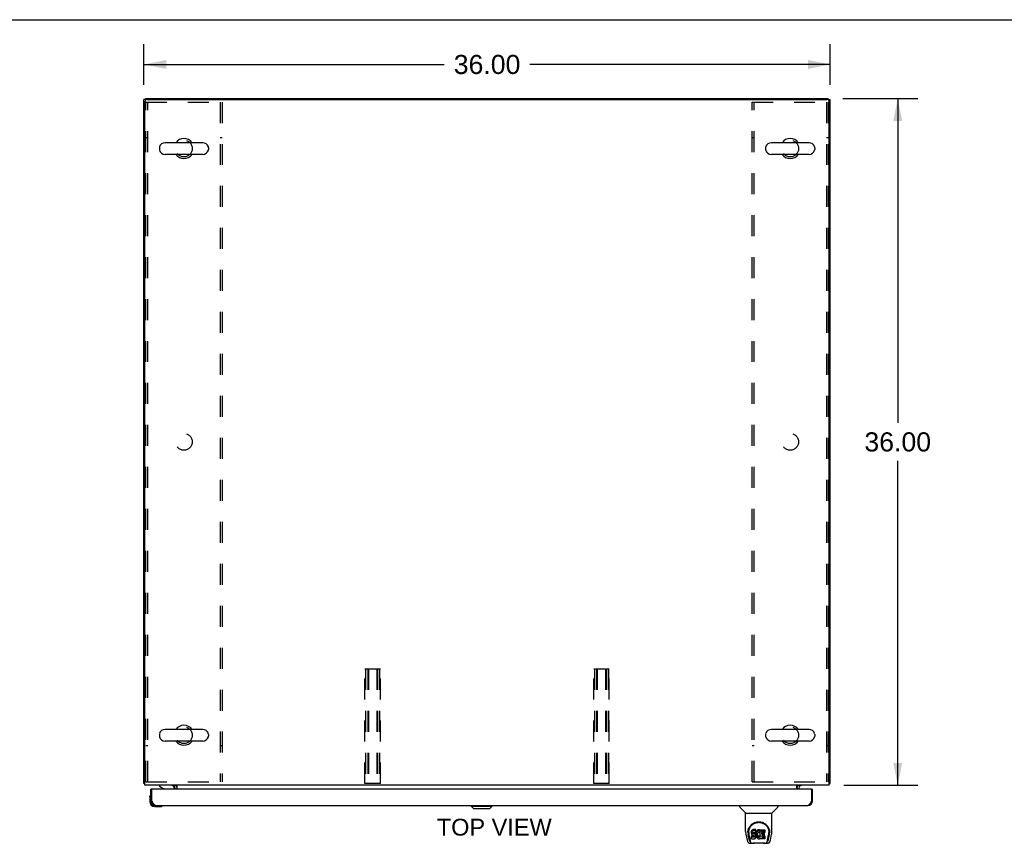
# Model space of a CAD drawing. Header units: inches. Extents: x 0 to 200, y 0 to 129.
# Tile 11 of 17: x 52 to 103, y 86 to 129. Entities that reach past the tile are written whole.
import ezdxf

# ---------------------------------------------------------------- set-up
doc = ezdxf.new("R2010")
doc.units = ezdxf.units.IN
doc.header["$LTSCALE"] = 11
doc.header["$MEASUREMENT"] = 0
doc.linetypes.add('HIDDEN', pattern=[0.2, 0.1, -0.1])
doc.layers.get('0').update_dxf_attribs({"linetype": 'CONTINUOUS'})
for name, color, linetype in [('02___PRT_ALL_AXES', 7, 'CONTINUOUS'), ('3PC_BODY', 7, 'CONTINUOUS'), ('DEFAULT_2', 8, 'HIDDEN'), ('DIMENSIONS', 7, 'CONTINUOUS')]:
    doc.layers.add(name, color=color, linetype=linetype)
doc.styles.get("Standard").update_dxf_attribs({"font": 'arial.ttf'})
doc.dimstyles.new('DIMSTYLE_2', dxfattribs={"dimtxt": 1, "dimasz": 1.176471, "dimexe": 0.09, "dimexo": 0.07, "dimgap": 0.0425, "dimtad": 0, "dimtih": 1, "dimtoh": 1, "dimzin": 4, "dimdsep": 46, "dimtxsty": 'Standard', "dimblk": '_FILLED', "dimblk1": '_FILLED', "dimblk2": '_FILLED', "dimcen": 0.09, "dimazin": 1, "dimtfac": 1, "dimtdec": 3, "dimtofl": 0, "dimtmove": 0, "dimatfit": 3, "dimldrblk": '_FILLED', "dimfxl": 1, "dimtolj": 1, "dimtzin": 4, "dimarcsym": 0})

# ---------------------------------------------------------------- blocks, each defined once
blk = doc.blocks.new('_FILLED')
at = {"color": 0, "linetype": 'ByBlock'}
blk.add_solid([(0, 0), (-1, 0.2), (-1, -0.2)], dxfattribs=at)
blk = doc.blocks.new('*D9')
at = {"layer": '3PC_BODY', "color": 2, "linetype": 'Continuous'}
for p, q in [((58.146, 125.994), (58.146, 128.126)), ((94.146, 125.994), (94.146, 128.126)), ((58.146, 127.067), (73.898, 127.067)), ((94.146, 127.067), (78.393, 127.067))]:
    blk.add_line(p, q, dxfattribs=at)
at = {"layer": '3PC_BODY', "color": 2, "linetype": 'Continuous', "xscale": 1.1764705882, "yscale": 1.1764705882, "zscale": 1.1764705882, "rotation": 180}
blk.add_blockref('_FILLED', (58.146, 127.067), dxfattribs=at)
at = {"layer": '3PC_BODY', "color": 2, "linetype": 'Continuous', "xscale": 1.1764705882, "yscale": 1.1764705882, "zscale": 1.1764705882}
blk.add_blockref('_FILLED', (94.146, 127.067), dxfattribs=at)
at = {"layer": '3PC_BODY', "color": 2, "linetype": 'Continuous', "insert": (76.146, 127.567), "char_height": 1, "width": 3.49442, "attachment_point": 2, "line_spacing_factor": 0.9}
blk.add_mtext('36.00', dxfattribs=at)
blk = doc.blocks.new('*D10')
at = {"layer": '3PC_BODY', "color": 2, "linetype": 'Continuous'}
for p, q in [((94.803, 125.285), (98.741, 125.285)), ((97.682, 125.285), (97.682, 108.285)), ((97.682, 89.285), (97.682, 106.285)), ((94.857, 89.285), (98.741, 89.285))]:
    blk.add_line(p, q, dxfattribs=at)
at = {"layer": '3PC_BODY', "color": 2, "linetype": 'Continuous', "xscale": 1.1764705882, "yscale": 1.1764705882, "zscale": 1.1764705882}
for p, rotation in [((97.682, 125.285), 90), ((97.682, 89.285), 270)]:
    blk.add_blockref('_FILLED', p, dxfattribs=dict(at, rotation=rotation))
at = {"layer": '3PC_BODY', "color": 2, "linetype": 'Continuous', "insert": (97.682, 107.785), "char_height": 1, "width": 3.49442, "attachment_point": 2, "line_spacing_factor": 0.9}
blk.add_mtext('36.00', dxfattribs=at)

msp = doc.modelspace()

# ---------------------------------------------------------------- linework, layer by layer
at = {"color": 7, "linetype": 'Continuous'}
for p, q in [((0, 129.412), (200, 129.412)), ((58.25, 125.233), (58.146, 125.233)), ((58.25, 125.209), (58.25, 125.285)), ((94.042, 125.209), (94.042, 125.285)), ((94.042, 125.233), (94.146, 125.233)), ((61.237, 122.966), (59.262, 122.966)), ((93.029, 122.966), (91.054, 122.966)), ((58.962, 122.703), (58.962, 122.616)), ((61.537, 122.703), (61.537, 122.616)), ((90.754, 122.703), (90.754, 122.616)), ((93.329, 122.703), (93.329, 122.616)), ((61.237, 122.354), (59.262, 122.354)), ((93.029, 122.354), (91.054, 122.354)), ((58.962, 91.953), (58.962, 91.866)), ((61.237, 92.216), (59.262, 92.216)), ((61.537, 91.953), (61.537, 91.866)), ((90.754, 91.953), (90.754, 91.866)), ((93.029, 92.216), (91.054, 92.216)), ((93.329, 91.953), (93.329, 91.866)), ((61.237, 91.604), (59.262, 91.604)), ((93.029, 91.604), (91.054, 91.604)), ((58.198, 89.389), (58.146, 89.389)), ((94.094, 89.389), (94.146, 89.389)), ((58.507, 88.822), (58.507, 88.821)), ((58.583, 89.081), (58.521, 89.081)), ((58.963, 89.285), (58.963, 89.246)), ((58.963, 89.246), (59.201, 89.108)), ((59.75, 89.081), (59.75, 89.128)), ((59.787, 89.284), (59.753, 89.249)), ((92.504, 89.284), (92.538, 89.249)), ((92.542, 89.245), (92.542, 89.245)), ((93.146, 89.081), (93.208, 89.081)), ((58.461, 88.686), (58.464, 88.724)), ((58.461, 88.686), (58.461, 88.43)), ((58.521, 88.473), (58.521, 88.43)), ((58.521, 88.473), (58.563, 88.473)), ((93.208, 88.473), (93.166, 88.473)), ((58.724, 88.227), (58.767, 88.227)), ((58.724, 88.167), (58.98, 88.167)), ((59.018, 88.17), (58.98, 88.167)), ((59.109, 88.212), (59.113, 88.213)), ((59.113, 88.213), (59.114, 88.213)), ((75.313, 88.187), (75.313, 88.227)), ((75.313, 88.187), (76.416, 88.187)), ((75.431, 88.069), (75.313, 88.187)), ((75.314, 88.187), (75.314, 88.227)), ((75.432, 88.069), (75.314, 88.187)), ((75.431, 88.069), (76.298, 88.069)), ((76.298, 88.069), (76.416, 88.187)), ((76.416, 88.187), (76.416, 88.227)), ((89.392, 88.227), (89.392, 88.164)), ((89.701, 87.839), (89.403, 88.136)), ((89.707, 87.833), (91.085, 87.833)), ((89.707, 86.861), (89.707, 87.833)), ((91.085, 86.862), (91.085, 87.833)), ((91.09, 87.839), (91.388, 88.136)), ((91.4, 88.227), (91.4, 88.164)), ((89.832, 86.892), (89.831, 86.829)), ((89.869, 86.819), (89.869, 86.796)), ((90.011, 86.865), (90.01, 86.841)), ((90.01, 86.774), (90.01, 86.841)), ((90.011, 86.798), (90.01, 86.774)), ((90.01, 86.774), (90.01, 86.75)), ((90.01, 86.75), (90.014, 86.727)), ((90.016, 86.888), (90.011, 86.865)), ((90.011, 86.798), (90.011, 86.865)), ((90.016, 86.821), (90.011, 86.798)), ((90.026, 86.91), (90.016, 86.888)), ((90.016, 86.821), (90.016, 86.888)), ((90.026, 86.844), (90.016, 86.821)), ((90.039, 86.93), (90.026, 86.91)), ((90.026, 86.844), (90.026, 86.91)), ((90.039, 86.863), (90.026, 86.844)), ((90.048, 86.938), (90.039, 86.93)), ((90.039, 86.863), (90.039, 86.93)), ((90.048, 86.871), (90.039, 86.863)), ((90.058, 86.945), (90.048, 86.938)), ((90.048, 86.871), (90.048, 86.938)), ((90.058, 86.878), (90.048, 86.871)), ((90.079, 86.954), (90.058, 86.945)), ((90.058, 86.878), (90.058, 86.945)), ((90.079, 86.888), (90.058, 86.878)), ((90.103, 86.962), (90.079, 86.954)), ((90.079, 86.888), (90.079, 86.954)), ((90.103, 86.895), (90.079, 86.888)), ((90.081, 86.777), (90.083, 86.792)), ((90.081, 86.755), (90.081, 86.777)), ((90.081, 86.762), (90.081, 86.777)), ((90.081, 86.755), (90.081, 86.762)), ((90.084, 86.748), (90.081, 86.755)), ((90.083, 86.792), (90.086, 86.799)), ((90.084, 86.748), (90.084, 86.792)), ((90.088, 86.742), (90.084, 86.748)), ((90.086, 86.799), (90.092, 86.804)), ((90.088, 86.742), (90.088, 86.801)), ((90.092, 86.804), (90.107, 86.808)), ((90.109, 86.8), (90.094, 86.804)), ((90.094, 86.804), (90.094, 86.804)), ((90.094, 86.737), (90.094, 86.804)), ((90.242, 86.962), (90.103, 86.962)), ((90.103, 86.895), (90.103, 86.962)), ((90.242, 86.895), (90.103, 86.895)), ((90.107, 86.808), (90.121, 86.81)), ((90.133, 86.801), (90.109, 86.8)), ((90.109, 86.733), (90.109, 86.8)), ((90.121, 86.81), (90.234, 86.81)), ((90.157, 86.8), (90.133, 86.801)), ((90.133, 86.734), (90.133, 86.801)), ((90.18, 86.795), (90.157, 86.8)), ((90.157, 86.733), (90.157, 86.8)), ((90.191, 86.79), (90.18, 86.795)), ((90.18, 86.728), (90.18, 86.795)), ((90.201, 86.783), (90.191, 86.79)), ((90.191, 86.723), (90.191, 86.79)), ((90.218, 86.766), (90.201, 86.783)), ((90.201, 86.716), (90.201, 86.783)), ((90.231, 86.746), (90.218, 86.766)), ((90.218, 86.699), (90.218, 86.766)), ((90.234, 86.81), (90.24, 86.81)), ((90.24, 86.81), (90.242, 86.815)), ((90.244, 86.919), (90.242, 86.962)), ((90.242, 86.895), (90.242, 86.962)), ((90.244, 86.852), (90.242, 86.895)), ((90.242, 86.815), (90.243, 86.828)), ((90.246, 86.798), (90.242, 86.753)), ((90.242, 86.686), (90.242, 86.753)), ((90.243, 86.828), (90.244, 86.852)), ((90.244, 86.852), (90.244, 86.919)), ((90.25, 86.82), (90.246, 86.798)), ((90.246, 86.731), (90.246, 86.798)), ((90.25, 86.753), (90.246, 86.731)), ((90.257, 86.841), (90.25, 86.82)), ((90.25, 86.753), (90.25, 86.82)), ((90.257, 86.774), (90.25, 86.753)), ((90.265, 86.862), (90.257, 86.841)), ((90.257, 86.774), (90.257, 86.841)), ((90.265, 86.795), (90.257, 86.774)), ((90.276, 86.881), (90.265, 86.862)), ((90.265, 86.795), (90.265, 86.862)), ((90.276, 86.814), (90.265, 86.795)), ((90.289, 86.899), (90.276, 86.881)), ((90.276, 86.814), (90.276, 86.881)), ((90.289, 86.833), (90.276, 86.814)), ((90.303, 86.916), (90.289, 86.899)), ((90.289, 86.833), (90.289, 86.899)), ((90.303, 86.849), (90.289, 86.833)), ((90.32, 86.931), (90.303, 86.916)), ((90.303, 86.849), (90.303, 86.916)), ((90.32, 86.865), (90.303, 86.849)), ((90.325, 86.753), (90.319, 86.742)), ((90.338, 86.944), (90.32, 86.931)), ((90.32, 86.865), (90.32, 86.931)), ((90.338, 86.878), (90.32, 86.865)), ((90.339, 86.777), (90.325, 86.753)), ((90.358, 86.953), (90.338, 86.944)), ((90.338, 86.878), (90.338, 86.944)), ((90.358, 86.886), (90.338, 86.878)), ((90.347, 86.787), (90.339, 86.777)), ((90.358, 86.794), (90.347, 86.787)), ((90.38, 86.958), (90.358, 86.953)), ((90.358, 86.886), (90.358, 86.953)), ((90.38, 86.891), (90.358, 86.886)), ((90.383, 86.805), (90.358, 86.794)), ((90.402, 86.96), (90.38, 86.958)), ((90.38, 86.891), (90.38, 86.958)), ((90.402, 86.893), (90.38, 86.891)), ((90.396, 86.808), (90.383, 86.805)), ((90.409, 86.808), (90.396, 86.808)), ((90.402, 86.96), (90.425, 86.96)), ((90.402, 86.893), (90.402, 86.96)), ((90.425, 86.893), (90.402, 86.893)), ((90.422, 86.805), (90.409, 86.808)), ((90.434, 86.8), (90.422, 86.805)), ((90.436, 86.958), (90.425, 86.96)), ((90.425, 86.893), (90.425, 86.96)), ((90.436, 86.891), (90.425, 86.893)), ((90.447, 86.955), (90.436, 86.958)), ((90.436, 86.891), (90.436, 86.958)), ((90.447, 86.888), (90.436, 86.891)), ((90.467, 86.871), (90.44, 86.803)), ((90.465, 86.943), (90.447, 86.955)), ((90.447, 86.888), (90.447, 86.955)), ((90.465, 86.876), (90.447, 86.888)), ((90.465, 86.943), (90.465, 86.876)), ((90.467, 86.939), (90.467, 86.872)), ((90.475, 86.96), (90.712, 86.96)), ((90.475, 86.568), (90.475, 86.96)), ((90.475, 86.893), (90.712, 86.893)), ((90.546, 86.805), (90.546, 86.738)), ((90.712, 86.81), (90.55, 86.81)), ((90.55, 86.8), (90.681, 86.8)), ((90.686, 86.795), (90.686, 86.656)), ((90.717, 86.955), (90.717, 86.814)), ((90.959, 86.892), (90.96, 86.829)), ((90.966, 86.819), (90.966, 86.819)), ((90.967, 86.806), (90.967, 86.806)), ((89.722, 86.718), (89.787, 86.413)), ((89.894, 86.441), (89.841, 86.711)), ((89.878, 86.698), (89.935, 86.405)), ((89.911, 86.258), (90.112, 86.258)), ((89.953, 86.337), (89.945, 86.337)), ((89.951, 86.341), (89.955, 86.331)), ((89.955, 86.331), (89.955, 86.331)), ((89.997, 86.258), (89.991, 86.258)), ((89.997, 86.258), (89.996, 86.258)), ((90.012, 86.488), (90.012, 86.63)), ((90.014, 86.727), (90.023, 86.704)), ((90.076, 86.635), (90.017, 86.634)), ((90.017, 86.568), (90.017, 86.634)), ((90.076, 86.568), (90.017, 86.568)), ((90.017, 86.483), (90.161, 86.483)), ((90.023, 86.704), (90.035, 86.684)), ((90.035, 86.684), (90.052, 86.667)), ((90.052, 86.667), (90.072, 86.654)), ((90.072, 86.654), (90.083, 86.65)), ((90.137, 86.635), (90.076, 86.635)), ((90.076, 86.568), (90.076, 86.635)), ((90.137, 86.568), (90.076, 86.568)), ((90.083, 86.65), (90.094, 86.648)), ((90.094, 86.737), (90.088, 86.742)), ((90.109, 86.733), (90.094, 86.737)), ((90.094, 86.648), (90.142, 86.647)), ((90.689, 86.246), (90.102, 86.246)), ((90.133, 86.734), (90.109, 86.733)), ((90.157, 86.733), (90.133, 86.734)), ((90.152, 86.636), (90.137, 86.635)), ((90.137, 86.568), (90.137, 86.635)), ((90.152, 86.57), (90.137, 86.568)), ((90.142, 86.647), (90.149, 86.646)), ((90.149, 86.646), (90.156, 86.644)), ((90.158, 86.64), (90.152, 86.636)), ((90.152, 86.57), (90.152, 86.636)), ((90.158, 86.573), (90.152, 86.57)), ((90.156, 86.644), (90.162, 86.639)), ((90.18, 86.728), (90.157, 86.733)), ((90.16, 86.641), (90.158, 86.64)), ((90.158, 86.573), (90.158, 86.64)), ((90.164, 86.578), (90.158, 86.573)), ((90.161, 86.483), (90.173, 86.485)), ((90.162, 86.639), (90.167, 86.634)), ((90.164, 86.578), (90.164, 86.638)), ((90.173, 86.59), (90.164, 86.578)), ((90.167, 86.634), (90.174, 86.62)), ((90.173, 86.59), (90.173, 86.622)), ((90.176, 86.597), (90.173, 86.59)), ((90.173, 86.485), (90.184, 86.489)), ((90.174, 86.62), (90.176, 86.605)), ((90.176, 86.597), (90.176, 86.61)), ((90.176, 86.605), (90.176, 86.597)), ((90.191, 86.723), (90.18, 86.728)), ((90.184, 86.489), (90.204, 86.503)), ((90.201, 86.716), (90.191, 86.723)), ((90.218, 86.699), (90.201, 86.716)), ((90.204, 86.503), (90.221, 86.52)), ((90.231, 86.679), (90.218, 86.699)), ((90.221, 86.52), (90.228, 86.53)), ((90.228, 86.53), (90.233, 86.54)), ((90.241, 86.724), (90.231, 86.746)), ((90.231, 86.679), (90.231, 86.746)), ((90.241, 86.657), (90.231, 86.679)), ((90.233, 86.54), (90.242, 86.563)), ((90.242, 86.72), (90.241, 86.724)), ((90.241, 86.657), (90.241, 86.724)), ((90.247, 86.634), (90.241, 86.657)), ((90.246, 86.731), (90.242, 86.686)), ((90.242, 86.686), (90.243, 86.664)), ((90.242, 86.563), (90.248, 86.586)), ((90.243, 86.664), (90.246, 86.642)), ((90.246, 86.642), (90.25, 86.62)), ((90.249, 86.61), (90.247, 86.634)), ((90.248, 86.586), (90.249, 86.61)), ((90.249, 86.61), (90.249, 86.625)), ((90.25, 86.62), (90.257, 86.599)), ((90.257, 86.599), (90.279, 86.56)), ((90.279, 86.56), (90.291, 86.542)), ((90.291, 86.542), (90.306, 86.525)), ((90.306, 86.525), (90.322, 86.51)), ((90.312, 86.702), (90.311, 86.675)), ((90.311, 86.675), (90.312, 86.662)), ((90.315, 86.729), (90.312, 86.702)), ((90.312, 86.662), (90.312, 86.702)), ((90.312, 86.662), (90.316, 86.649)), ((90.314, 86.722), (90.316, 86.716)), ((90.319, 86.742), (90.315, 86.729)), ((90.316, 86.716), (90.326, 86.691)), ((90.316, 86.649), (90.316, 86.716)), ((90.316, 86.649), (90.326, 86.624)), ((90.322, 86.51), (90.34, 86.496)), ((90.326, 86.691), (90.339, 86.668)), ((90.326, 86.624), (90.326, 86.691)), ((90.326, 86.624), (90.339, 86.601)), ((90.339, 86.668), (90.348, 86.658)), ((90.339, 86.601), (90.339, 86.668)), ((90.339, 86.601), (90.348, 86.591)), ((90.34, 86.496), (90.35, 86.491)), ((90.348, 86.658), (90.358, 86.649)), ((90.348, 86.591), (90.348, 86.658)), ((90.348, 86.591), (90.358, 86.582)), ((90.35, 86.491), (90.36, 86.487)), ((90.358, 86.649), (90.369, 86.642)), ((90.358, 86.582), (90.358, 86.649)), ((90.358, 86.582), (90.369, 86.575)), ((90.36, 86.487), (90.382, 86.482)), ((90.369, 86.642), (90.381, 86.637)), ((90.369, 86.575), (90.369, 86.642)), ((90.369, 86.575), (90.381, 86.57)), ((90.381, 86.637), (90.395, 86.635)), ((90.381, 86.57), (90.381, 86.637)), ((90.381, 86.57), (90.395, 86.568)), ((90.382, 86.482), (90.404, 86.479)), ((90.395, 86.635), (90.408, 86.634)), ((90.395, 86.568), (90.395, 86.635)), ((90.395, 86.568), (90.408, 86.567)), ((90.404, 86.479), (90.426, 86.482)), ((90.408, 86.634), (90.421, 86.636)), ((90.408, 86.567), (90.408, 86.634)), ((90.408, 86.567), (90.421, 86.569)), ((90.421, 86.636), (90.434, 86.64)), ((90.421, 86.569), (90.421, 86.636)), ((90.421, 86.569), (90.434, 86.573)), ((90.426, 86.482), (90.448, 86.489)), ((90.434, 86.64), (90.446, 86.646)), ((90.434, 86.573), (90.434, 86.64)), ((90.434, 86.573), (90.446, 86.579)), ((90.446, 86.646), (90.457, 86.653)), ((90.446, 86.579), (90.446, 86.646)), ((90.446, 86.579), (90.457, 86.586)), ((90.448, 86.489), (90.467, 86.501)), ((90.457, 86.653), (90.457, 86.586)), ((90.464, 86.652), (90.475, 86.635)), ((90.464, 86.585), (90.475, 86.568)), ((90.477, 86.501), (90.467, 86.501)), ((90.467, 86.501), (90.467, 86.501)), ((90.477, 86.488), (90.477, 86.501)), ((90.713, 86.483), (90.482, 86.483)), ((90.547, 86.647), (90.547, 86.569)), ((90.55, 86.733), (90.681, 86.733)), ((90.681, 86.651), (90.551, 86.651)), ((90.551, 86.631), (90.713, 86.631)), ((90.551, 86.565), (90.713, 86.565)), ((90.679, 86.258), (90.88, 86.258)), ((90.717, 86.627), (90.717, 86.488)), ((90.795, 86.258), (90.794, 86.258)), ((90.836, 86.331), (90.837, 86.331)), ((90.837, 86.331), (90.84, 86.341)), ((90.846, 86.337), (90.839, 86.337)), ((90.856, 86.405), (90.913, 86.695)), ((90.897, 86.441), (90.95, 86.711)), ((90.913, 86.695), (90.914, 86.699)), ((91.004, 86.413), (91.07, 86.718))]:
    msp.add_line(p, q, dxfattribs=at)
at = {"color": 3, "linetype": 'Continuous'}
for p, q in [((58.146, 89.389), (58.146, 125.233)), ((58.198, 89.285), (58.198, 125.108)), ((58.25, 125.285), (94.042, 125.285)), ((58.323, 125.233), (93.969, 125.233)), ((94.094, 89.285), (94.094, 125.108)), ((94.146, 89.389), (94.146, 125.233)), ((94.094, 89.285), (58.198, 89.285)), ((58.521, 88.473), (58.521, 89.081)), ((58.563, 88.473), (58.563, 89.061)), ((93.146, 89.081), (58.583, 89.081)), ((59.75, 89.245), (59.751, 89.246)), ((59.751, 89.247), (59.756, 89.253)), ((59.751, 89.246), (59.751, 89.247)), ((59.756, 89.253), (59.757, 89.255)), ((59.792, 89.081), (59.792, 89.142)), ((59.896, 89.081), (59.896, 89.285)), ((92.396, 89.081), (92.396, 89.285)), ((92.5, 89.142), (92.5, 89.081)), ((92.536, 89.253), (92.534, 89.255)), ((92.54, 89.247), (92.536, 89.253)), ((92.541, 89.246), (92.54, 89.247)), ((92.542, 89.245), (92.541, 89.246)), ((93.166, 89.061), (93.166, 88.473)), ((93.208, 88.473), (93.208, 89.081)), ((58.569, 88.461), (58.563, 88.473)), ((58.579, 88.442), (58.569, 88.461)), ((58.586, 88.43), (58.579, 88.442)), ((58.592, 88.417), (58.586, 88.43)), ((58.599, 88.405), (58.592, 88.417)), ((93.146, 88.436), (93.14, 88.424)), ((93.153, 88.448), (93.146, 88.436)), ((93.166, 88.473), (93.153, 88.448)), ((58.767, 88.227), (92.962, 88.227))]:
    msp.add_line(p, q, dxfattribs=at)
for points in [[(58.173, 89.374), (58.17, 89.375), (58.166, 89.376), (58.163, 89.377), (58.16, 89.377), (58.157, 89.378), (58.155, 89.379), (58.153, 89.38), (58.151, 89.381), (58.149, 89.382), (58.148, 89.383), (58.147, 89.385), (58.146, 89.386), (58.146, 89.387), (58.146, 89.389)], [(58.198, 89.369), (58.197, 89.369), (58.193, 89.37), (58.189, 89.371), (58.185, 89.372), (58.181, 89.373), (58.173, 89.374)], [(94.094, 89.369), (94.094, 89.369), (94.098, 89.37), (94.102, 89.371), (94.106, 89.372), (94.11, 89.373)], [(94.11, 89.373), (94.118, 89.374), (94.122, 89.375), (94.125, 89.376), (94.128, 89.377), (94.131, 89.377), (94.134, 89.378), (94.136, 89.379), (94.139, 89.38), (94.141, 89.381), (94.142, 89.382), (94.143, 89.383), (94.144, 89.385), (94.145, 89.386), (94.146, 89.387), (94.146, 89.389)], [(59.749, 89.244), (59.749, 89.244), (59.749, 89.245), (59.749, 89.245), (59.75, 89.245)], [(59.757, 89.255), (59.759, 89.257), (59.76, 89.26), (59.762, 89.262), (59.764, 89.264)], [(59.764, 89.264), (59.766, 89.266), (59.768, 89.269), (59.77, 89.271), (59.773, 89.274), (59.775, 89.276), (59.777, 89.278)], [(59.777, 89.278), (59.78, 89.28), (59.782, 89.281), (59.784, 89.283), (59.786, 89.284)], [(92.514, 89.278), (92.512, 89.28), (92.509, 89.281), (92.507, 89.283), (92.505, 89.284)], [(92.527, 89.264), (92.525, 89.266), (92.523, 89.269), (92.521, 89.271), (92.519, 89.274), (92.516, 89.276), (92.514, 89.278)], [(92.534, 89.255), (92.533, 89.257), (92.531, 89.26), (92.529, 89.262), (92.527, 89.264)], [(92.543, 89.244), (92.543, 89.244), (92.542, 89.245), (92.542, 89.245), (92.542, 89.245)], [(58.767, 88.227), (58.764, 88.227), (58.761, 88.227), (58.757, 88.227), (58.754, 88.228), (58.751, 88.229), (58.747, 88.23), (58.744, 88.231), (58.741, 88.232), (58.737, 88.233), (58.734, 88.235), (58.731, 88.236), (58.728, 88.238), (58.724, 88.24), (58.721, 88.242), (58.718, 88.244), (58.714, 88.247), (58.711, 88.249), (58.708, 88.252), (58.704, 88.255), (58.701, 88.258), (58.698, 88.261), (58.695, 88.264), (58.691, 88.267), (58.688, 88.271), (58.685, 88.274), (58.681, 88.278), (58.678, 88.282), (58.675, 88.286), (58.672, 88.29), (58.668, 88.294), (58.665, 88.299), (58.662, 88.303), (58.658, 88.308), (58.655, 88.313), (58.652, 88.317), (58.648, 88.322), (58.645, 88.327), (58.642, 88.332), (58.639, 88.338), (58.635, 88.343), (58.632, 88.348), (58.629, 88.354), (58.625, 88.359), (58.622, 88.365), (58.619, 88.37), (58.615, 88.376), (58.612, 88.382), (58.609, 88.388), (58.606, 88.393), (58.602, 88.399), (58.599, 88.405)], [(93.14, 88.424), (93.133, 88.411), (93.13, 88.405), (93.127, 88.399), (93.123, 88.393), (93.12, 88.388), (93.117, 88.382), (93.113, 88.376), (93.11, 88.37), (93.107, 88.365), (93.103, 88.359), (93.1, 88.354), (93.097, 88.348), (93.094, 88.343), (93.09, 88.338), (93.087, 88.332), (93.084, 88.327), (93.08, 88.322), (93.077, 88.317), (93.074, 88.313), (93.071, 88.308), (93.067, 88.303), (93.064, 88.299), (93.061, 88.294), (93.057, 88.29), (93.054, 88.286), (93.051, 88.282), (93.047, 88.278), (93.044, 88.274), (93.041, 88.271), (93.038, 88.267), (93.034, 88.264), (93.031, 88.261), (93.028, 88.258), (93.024, 88.255), (93.021, 88.252), (93.018, 88.249), (93.014, 88.247), (93.011, 88.244), (93.008, 88.242), (93.005, 88.24), (93.001, 88.238), (92.998, 88.236), (92.995, 88.235), (92.991, 88.233), (92.988, 88.232), (92.985, 88.231), (92.981, 88.23), (92.978, 88.229), (92.975, 88.228), (92.972, 88.227), (92.968, 88.227), (92.965, 88.227), (92.962, 88.227)]]:
    msp.add_lwpolyline(points, dxfattribs=at)
at = {"color": 7, "linetype": 'Continuous'}
for points in [[(58.507, 88.821), (58.507, 88.82), (58.507, 88.819), (58.506, 88.815)], [(59.114, 88.213), (59.115, 88.213), (59.116, 88.213)], [(89.825, 86.819), (89.827, 86.862), (89.835, 86.914), (89.847, 86.962), (89.862, 87.009), (89.88, 87.052), (89.902, 87.093), (89.926, 87.131), (89.953, 87.167), (89.983, 87.2), (90.015, 87.231), (90.049, 87.26), (90.086, 87.286), (90.125, 87.309), (90.166, 87.329), (90.209, 87.345), (90.254, 87.359), (90.3, 87.369), (90.346, 87.375), (90.394, 87.377), (90.441, 87.375), (90.488, 87.369), (90.534, 87.36), (90.579, 87.347), (90.622, 87.33), (90.663, 87.31), (90.702, 87.288), (90.739, 87.262), (90.773, 87.234), (90.805, 87.203), (90.835, 87.17), (90.863, 87.134), (90.887, 87.096), (90.909, 87.056), (90.928, 87.013), (90.943, 86.967), (90.955, 86.918), (90.963, 86.867), (90.966, 86.819)], [(89.869, 86.819), (89.869, 86.839), (89.871, 86.864), (89.873, 86.888), (89.877, 86.911), (89.882, 86.935), (89.887, 86.958), (89.894, 86.981), (89.902, 87.003), (89.91, 87.025), (89.92, 87.045), (89.93, 87.066), (89.941, 87.085), (89.953, 87.104), (89.965, 87.122), (89.977, 87.14), (89.991, 87.156), (90.004, 87.172), (90.018, 87.187), (90.033, 87.201), (90.047, 87.215), (90.062, 87.227), (90.078, 87.239), (90.093, 87.251), (90.109, 87.261), (90.124, 87.271), (90.14, 87.28), (90.156, 87.288)], [(90.156, 87.288), (90.172, 87.296), (90.188, 87.303), (90.204, 87.31), (90.22, 87.316), (90.236, 87.321), (90.252, 87.326), (90.267, 87.33), (90.283, 87.334), (90.299, 87.337), (90.315, 87.34), (90.331, 87.342), (90.347, 87.344), (90.363, 87.345), (90.379, 87.346), (90.395, 87.346), (90.411, 87.346), (90.427, 87.345), (90.443, 87.344), (90.459, 87.342), (90.475, 87.34), (90.491, 87.338), (90.507, 87.334), (90.523, 87.331), (90.538, 87.326), (90.554, 87.322), (90.57, 87.316), (90.587, 87.31), (90.603, 87.304), (90.619, 87.297)], [(90.619, 87.297), (90.634, 87.289), (90.65, 87.28), (90.666, 87.271), (90.682, 87.262), (90.697, 87.251), (90.713, 87.24), (90.728, 87.228), (90.743, 87.215), (90.758, 87.202), (90.772, 87.188), (90.787, 87.173), (90.8, 87.157), (90.814, 87.14), (90.826, 87.123), (90.839, 87.105), (90.85, 87.086), (90.861, 87.066), (90.871, 87.046), (90.881, 87.025), (90.889, 87.003), (90.897, 86.981), (90.904, 86.959), (90.91, 86.935), (90.914, 86.912), (90.918, 86.888), (90.921, 86.864), (90.922, 86.839), (90.923, 86.819)], [(89.707, 86.861), (89.707, 86.834), (89.71, 86.792), (89.716, 86.75), (89.722, 86.718)], [(89.825, 86.806), (89.825, 86.811), (89.825, 86.819)], [(89.869, 86.796), (89.869, 86.78), (89.871, 86.751), (89.874, 86.723), (89.878, 86.698)], [(90.914, 86.699), (90.914, 86.702), (90.915, 86.705), (90.915, 86.708), (90.916, 86.711), (90.916, 86.714), (90.917, 86.717), (90.917, 86.721), (90.918, 86.724), (90.918, 86.728), (90.919, 86.732), (90.919, 86.735), (90.92, 86.739), (90.92, 86.743), (90.92, 86.747), (90.921, 86.751), (90.921, 86.756), (90.921, 86.76), (90.922, 86.765), (90.922, 86.769), (90.922, 86.774), (90.922, 86.779), (90.922, 86.784), (90.923, 86.789), (90.923, 86.794), (90.923, 86.819)], [(90.966, 86.819), (90.966, 86.811), (90.967, 86.806)], [(91.07, 86.718), (91.075, 86.749), (91.081, 86.791), (91.084, 86.834), (91.085, 86.862)], [(89.787, 86.413), (89.79, 86.398), (89.796, 86.377), (89.802, 86.358), (89.808, 86.342), (89.815, 86.327), (89.822, 86.314), (89.83, 86.301), (89.84, 86.29), (89.851, 86.28), (89.863, 86.272), (89.877, 86.265), (89.892, 86.26), (89.907, 86.258), (89.911, 86.258)], [(89.935, 86.405), (89.938, 86.394), (89.941, 86.38), (89.944, 86.367), (89.947, 86.354), (89.951, 86.341)], [(89.955, 86.331), (89.96, 86.318), (89.966, 86.306), (89.973, 86.295), (89.98, 86.286), (89.987, 86.278), (89.995, 86.271), (90.004, 86.265), (90.014, 86.261), (90.024, 86.259), (90.031, 86.258)], [(90.017, 86.634), (90.016, 86.634), (90.016, 86.634), (90.015, 86.634), (90.015, 86.634), (90.014, 86.634), (90.014, 86.634), (90.014, 86.633), (90.013, 86.633), (90.013, 86.633), (90.013, 86.632), (90.012, 86.632), (90.012, 86.631), (90.012, 86.631), (90.012, 86.63)], [(90.017, 86.568), (90.016, 86.568), (90.016, 86.568), (90.015, 86.567), (90.015, 86.567), (90.014, 86.567), (90.014, 86.567), (90.014, 86.567), (90.013, 86.566), (90.013, 86.566), (90.013, 86.565), (90.012, 86.565), (90.012, 86.564), (90.012, 86.564), (90.012, 86.563)], [(90.112, 86.258), (90.133, 86.259), (90.155, 86.26), (90.178, 86.262), (90.203, 86.265), (90.229, 86.268), (90.255, 86.271), (90.283, 86.274), (90.311, 86.276), (90.34, 86.278), (90.369, 86.279), (90.398, 86.279), (90.427, 86.279), (90.456, 86.277), (90.485, 86.276), (90.513, 86.273), (90.54, 86.271), (90.566, 86.268), (90.591, 86.265), (90.615, 86.262), (90.638, 86.26), (90.659, 86.259), (90.679, 86.258)], [(90.112, 86.258), (90.134, 86.259), (90.161, 86.26), (90.188, 86.263), (90.217, 86.266), (90.245, 86.269), (90.275, 86.271), (90.304, 86.274), (90.334, 86.276), (90.365, 86.277), (90.395, 86.277), (90.426, 86.277), (90.456, 86.276), (90.486, 86.274), (90.516, 86.271), (90.545, 86.269), (90.574, 86.266), (90.603, 86.263), (90.63, 86.26), (90.657, 86.259), (90.679, 86.258)], [(90.76, 86.258), (90.768, 86.259), (90.778, 86.261), (90.787, 86.265), (90.796, 86.271), (90.804, 86.278), (90.812, 86.286), (90.818, 86.295), (90.825, 86.306), (90.831, 86.318), (90.836, 86.331)], [(90.84, 86.341), (90.844, 86.354), (90.847, 86.367), (90.851, 86.38), (90.854, 86.394), (90.856, 86.405)], [(90.88, 86.258), (90.895, 86.259), (90.908, 86.263), (90.921, 86.268), (90.933, 86.274), (90.943, 86.282), (90.952, 86.291), (90.961, 86.301), (90.968, 86.312), (90.975, 86.323), (90.981, 86.336), (90.986, 86.349), (90.992, 86.365), (90.997, 86.382), (91.002, 86.401), (91.004, 86.413)]]:
    msp.add_lwpolyline(points, dxfattribs=at)
at = {"color": 3, "linetype": 'Continuous'}
for centre, radius, start, end in [((58.323, 125.108), 0.125, 90, 180), ((93.969, 125.108), 0.125, 0, 90), ((58.583, 89.061), 0.02, 90, 180), ((59.649, 89.142), 0.142, 0, 90), ((92.642, 89.142), 0.142, 90, 180), ((93.146, 89.061), 0.02, 0, 90), ((58.767, 88.473), 0.246, 180, 270), ((92.962, 88.473), 0.246, 270, 360)]:
    msp.add_arc(centre, radius, start, end, dxfattribs=at)
at = {"color": 7, "linetype": 'Continuous'}
for centre, radius, start, end in [((59.262, 122.66), 0.306, 90, 164.3697), ((60.25, 122.66), 0.523, 35.8102, 144.1898), ((61.237, 122.66), 0.306, 15.6303, 90), ((91.054, 122.66), 0.306, 90, 164.3697), ((92.042, 122.66), 0.523, 35.8102, 144.1898), ((93.029, 122.66), 0.306, 15.6303, 90), ((59.106, 122.703), 0.144, 164.3697, 180), ((59.106, 122.616), 0.144, 180, 195.6303), ((59.262, 122.66), 0.306, 195.6303, 270), ((61.237, 122.66), 0.306, 270, 344.3697), ((61.393, 122.703), 0.144, 0, 15.6303), ((61.393, 122.616), 0.144, 344.3697, 360), ((90.898, 122.703), 0.144, 164.3697, 180), ((90.898, 122.616), 0.144, 180, 195.6303), ((91.054, 122.66), 0.306, 195.6303, 270), ((93.029, 122.66), 0.306, 270, 344.3697), ((93.185, 122.703), 0.144, 0, 15.6303), ((93.185, 122.616), 0.144, 344.3697, 360), ((60.25, 122.66), 0.523, 215.8091, 324.1909), ((92.042, 122.66), 0.523, 215.8091, 324.1909), ((60.25, 91.91), 0.523, 35.8102, 144.1898), ((92.042, 91.91), 0.523, 35.8102, 144.1898), ((59.106, 91.953), 0.144, 164.3697, 180), ((59.262, 91.91), 0.306, 90, 164.3697), ((61.237, 91.91), 0.306, 15.6303, 90), ((61.393, 91.953), 0.144, 0, 15.6303), ((90.898, 91.953), 0.144, 164.3697, 180), ((91.054, 91.91), 0.306, 90, 164.3697), ((93.029, 91.91), 0.306, 15.6303, 90), ((93.185, 91.953), 0.144, 0, 15.6303), ((59.106, 91.866), 0.144, 180, 195.6303), ((59.262, 91.91), 0.306, 195.6303, 270), ((60.25, 91.91), 0.523, 215.8091, 324.1909), ((61.237, 91.91), 0.306, 270, 344.3697), ((61.393, 91.866), 0.144, 344.3697, 360), ((90.898, 91.866), 0.144, 180, 195.6303), ((91.054, 91.91), 0.306, 195.6303, 270), ((92.042, 91.91), 0.523, 215.8091, 324.1909), ((93.029, 91.91), 0.306, 270, 344.3697), ((93.185, 91.866), 0.144, 344.3697, 360), ((58.711, 88.686), 0.25, 149.1101, 180), ((58.509, 88.807), 0.015, 96.3796, 149.1101), ((58.506, 88.807), 0.015, 0, 83.6204), ((59.151, 89.021), 0.1, 36.5468, 59.908), ((59.593, 89.128), 0.157, 0, 90), ((59.649, 89.142), 0.246, 0, 35.3266), ((92.642, 89.142), 0.246, 144.6734, 180), ((58.724, 88.43), 0.263, 180, 270), ((58.724, 88.43), 0.203, 180, 270), ((58.98, 88.417), 0.25, 270, 300.8899), ((59.101, 88.212), 0.015, 6.3796, 90), ((59.101, 88.215), 0.015, 300.8899, 353.6204), ((89.431, 88.164), 0.0394, 180, 225), ((89.715, 87.853), 0.0197, 225, 270), ((91.076, 87.853), 0.0197, 270, 315), ((91.36, 88.164), 0.0394, 315, 360), ((90.102, 86.266), 0.0197, 203.607, 270), ((90.689, 86.266), 0.0197, 270, 336.393)]:
    msp.add_arc(centre, radius, start, end, dxfattribs=at)
for centre, major_axis, ratio, start_param, end_param in [((90.396, 86.819), (0, 0.565), 0.999848, 1.129542, 1.76365), ((90.436, 86.804), (0, 0.00448), 1, -3.557718, -1.937287), ((90.462, 86.939), (0.00448, 0), 1, 0.003891, 0.905353), ((90.462, 86.872), (0, 0.00448), 1, -1.566955, -0.665444), ((90.462, 86.872), (0.00448, 0), 1, -0.366491, 0.003842), ((90.55, 86.805), (0, 0.00448), 1, 0, 1.570796), ((90.55, 86.804), (0, 0.00448), 1, -4.712389, -3.141593), ((90.681, 86.795), (0.00448, 0), 1, 0, 1.570796), ((90.712, 86.955), (0, 0.00448), 1, -1.570796, 0), ((90.712, 86.888), (0, 0.00448), 1, -1.570796, 0), ((90.712, 86.814), (0, 0.00448), 1, -3.141593, -1.570796), ((90.396, 86.819), (0, 0.565), 0.999848, 4.519536, 5.157611), ((89.952, 86.691), (0.007, 0.354), 0.213027, -3.923008, -3.13761), ((90.017, 86.488), (0.00483, 0), 1, 3.141593, 4.712389), ((90.46, 86.65), (0.00448, 0), 1, 1.570796, 2.222579), ((90.46, 86.583), (0.00448, 0), 1, 1.570796, 2.222579), ((90.46, 86.65), (0, 0.00448), 1, -0.975826, 0), ((90.46, 86.583), (0, 0.00448), 1, -0.975826, 0), ((90.482, 86.488), (0.00448, 0), 1, -3.141593, -1.570796), ((90.55, 86.738), (0, 0.00448), 1, -4.712389, -3.141593), ((90.551, 86.647), (0, 0.00448), 1, 0, 1.570796), ((90.551, 86.636), (0, 0.00448), 1, -4.712389, -3.141593), ((90.551, 86.569), (0, 0.00448), 1, -4.712389, -3.141593), ((90.681, 86.729), (0.00448, 0), 1, 0, 1.570796), ((90.681, 86.656), (0.00448, 0), 1, -1.570796, 0), ((90.713, 86.627), (0.00448, 0), 1, 0, 1.570796), ((90.713, 86.56), (0.00448, 0), 1, 0, 1.570796), ((90.713, 86.488), (0.00448, 0), 1, -1.570796, 0), ((90.839, 86.691), (-0.007, 0.354), 0.213027, -3.145575, -2.360177)]:
    msp.add_ellipse(centre, major_axis=major_axis, ratio=ratio, start_param=start_param, end_param=end_param, dxfattribs=at)
at = {"layer": '02___PRT_ALL_AXES', "color": 8, "linetype": 'HIDDEN'}
for centre in [(60.25, 122.66), (92.042, 122.66), (60.25, 107.285), (92.042, 107.285), (60.25, 91.91), (92.042, 91.91)]:
    msp.add_circle(centre, 0.438, dxfattribs=at)
at = {"layer": 'DEFAULT_2', "color": 8, "linetype": 'HIDDEN'}
for p, q in [((58.25, 89.472), (58.25, 125.097)), ((58.25, 125.097), (62.25, 125.097)), ((58.354, 89.472), (58.354, 125.097)), ((62.146, 125.097), (62.146, 89.472)), ((62.25, 125.097), (62.25, 89.472)), ((90.042, 89.472), (90.042, 125.097)), ((90.042, 125.097), (94.042, 125.097)), ((90.146, 89.472), (90.146, 125.097)), ((93.938, 125.097), (93.938, 89.472)), ((94.042, 125.097), (94.042, 89.472)), ((58.354, 123.222), (58.25, 123.222)), ((62.25, 123.222), (62.146, 123.222)), ((90.146, 123.222), (90.042, 123.222)), ((94.042, 123.222), (93.938, 123.222)), ((69.739, 95.389), (70.552, 95.389)), ((69.739, 89.389), (69.739, 95.389)), ((69.779, 95.389), (69.779, 89.389)), ((69.887, 95.389), (69.887, 89.389)), ((69.927, 95.389), (69.927, 89.389)), ((70.364, 95.389), (70.364, 89.389)), ((70.404, 95.389), (70.404, 89.389)), ((70.512, 95.389), (70.512, 89.389)), ((70.552, 89.389), (70.552, 95.389)), ((81.739, 95.389), (82.552, 95.389)), ((81.739, 89.389), (81.739, 95.389)), ((81.779, 95.389), (81.779, 89.389)), ((81.887, 95.389), (81.887, 89.389)), ((81.927, 95.389), (81.927, 89.389)), ((82.364, 95.389), (82.364, 89.389)), ((82.404, 95.389), (82.404, 89.389)), ((82.512, 95.389), (82.512, 89.389)), ((82.552, 89.389), (82.552, 95.389)), ((58.354, 91.347), (58.25, 91.347)), ((62.25, 91.347), (62.146, 91.347)), ((90.146, 91.347), (90.042, 91.347)), ((94.042, 91.347), (93.938, 91.347)), ((58.25, 89.472), (62.25, 89.472)), ((70.552, 89.389), (69.739, 89.389)), ((82.552, 89.389), (81.739, 89.389)), ((90.042, 89.472), (94.042, 89.472))]:
    msp.add_line(p, q, dxfattribs=at)

# ---------------------------------------------------------------- texts
at = {"layer": 'DIMENSIONS', "color": 2, "linetype": 'Continuous', "insert": (76.523, 87.532), "char_height": 0.8824, "width": 6.01246, "attachment_point": 2, "line_spacing_factor": 0.9}
msp.add_mtext('TOP VIEW', dxfattribs=at)

# ---------------------------------------------------------------- dimensions: what is measured, and where the dimension line sits
at = {"layer": '3PC_BODY', "color": 2, "linetype": 'Continuous'}
dim = msp.add_linear_dim(base=(94.146, 127.067), p1=(58.146, 125.924), p2=(94.146, 125.924), dimstyle='DIMSTYLE_2', dxfattribs=at)
dim.commit()
dim.dimension.update_dxf_attribs({"geometry": '*D9', "text_midpoint": (76.144, 127.062), "dimtype": 160})
dim = msp.add_linear_dim(base=(97.682, 89.285), p1=(94.733, 125.285), p2=(94.787, 89.285), angle=270, dimstyle='DIMSTYLE_2', dxfattribs=at)
dim.commit()
dim.dimension.update_dxf_attribs({"geometry": '*D10', "text_midpoint": (97.68, 107.279), "dimtype": 160})

doc.saveas('drawing.dxf')
